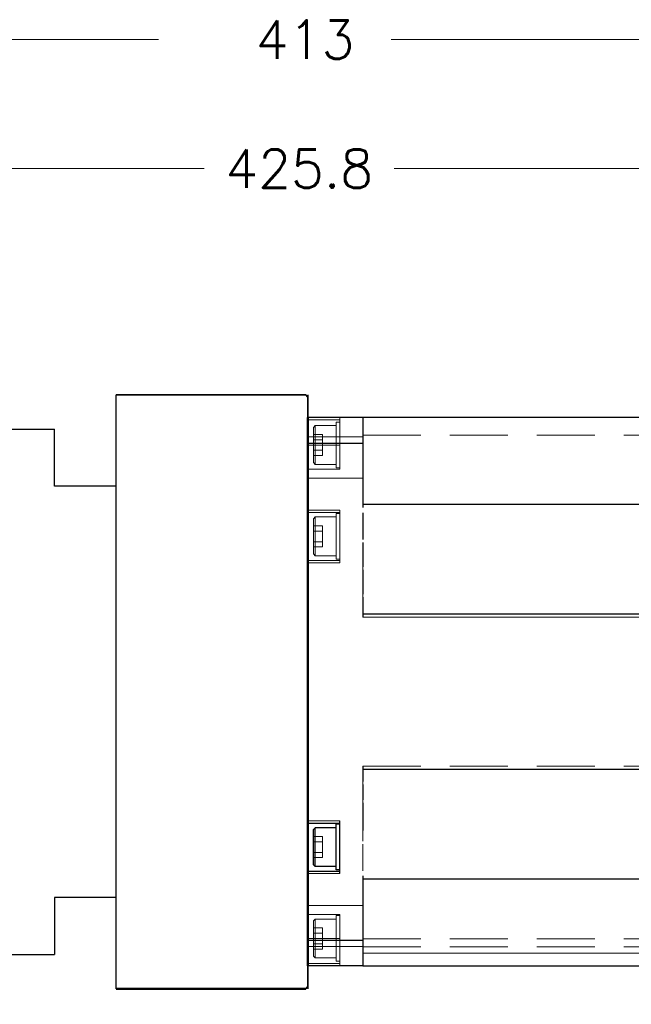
# Model space of a CAD drawing. Extents: x 46595 to 48279, y -8459 to -7271.
# Tile 5 of 26: x 47106 to 47240, y -7964 to -7749. Entities that reach past the tile are written whole.
import ezdxf

# ---------------------------------------------------------------- set-up
doc = ezdxf.new("R2010")
doc.units = 0
doc.header["$LTSCALE"] = 25.4
doc.linetypes.add('DASHED', pattern=[0.75, 0.5, -0.25])
doc.linetypes.add('DASHEDBIDOT', pattern=[12.4, 3, -3, 0.2, -3, 0.2, -3])
doc.layers.get('0').update_dxf_attribs({"linetype": 'CONTINUOUS'})
doc.layers.get('Defpoints').update_dxf_attribs({"linetype": 'CONTINUOUS'})
for name, color, linetype, lineweight in [('AM_0', 7, 'CONTINUOUS', 50), ('AM_5_Dimension', 6, 'CONTINUOUS', 13), ('ATA-DIM', 252, 'CONTINUOUS', 25), ('Layer0000', 7, 'CONTINUOUS', 25), ('외형선(ISO)', 7, 'CONTINUOUS', 35)]:
    doc.layers.add(name, color=color, linetype=linetype, lineweight=lineweight)
doc.styles.get("Standard").update_dxf_attribs({"font": 'simplex.shx'})
doc.dimstyles.new('ata_A1', dxfattribs={"dimtxt": 4.2, "dimasz": 4.2, "dimexe": 2, "dimexo": 2, "dimgap": 2, "dimtad": 0, "dimtih": 1, "dimtoh": 1, "dimdec": 6, "dimdsep": 46, "dimtxsty": 'Standard', "dimcen": 0, "dimclrd": 252, "dimclre": 252, "dimclrt": 4, "dimadec": 6, "dimazin": 2, "dimtfac": 1, "dimtdec": 6, "dimtofl": 0, "dimtmove": 0, "dimatfit": 3, "dimfxl": 0, "dimtolj": 1, "dimtzin": 0, "dimlwd": 0, "dimlwe": 0, "dimarcsym": 0})

# ---------------------------------------------------------------- blocks, each defined once
blk = doc.blocks.new('*D19483')
at = {"layer": 'ATA-DIM', "color": 252, "lineweight": 0}
for p, q in [((46954.67, -7821.54), (46954.67, -7777.52)), ((47380.47, -7830.04), (47380.47, -7777.52)), ((46963.07, -7781.52), (47146.77, -7781.52)), ((47372.07, -7781.52), (47188.37, -7781.52))]:
    blk.add_line(p, q, dxfattribs=at)
at = {"layer": 'ATA-DIM', "color": 252}
for points in [[(46963.07, -7780.12), (46963.07, -7782.92), (46954.67, -7781.52)], [(47372.07, -7782.92), (47372.07, -7780.12), (47380.47, -7781.52)]]:
    blk.add_solid(points, dxfattribs=at)
at = {"layer": 'Defpoints', "color": 0}
for p in [(47380.47, -7781.52), (46954.67, -7825.54), (47380.47, -7834.04)]:
    blk.add_point(p, dxfattribs=at)
at = {"layer": 'ATA-DIM', "color": 4, "ltscale": 0.2, "insert": (47167.57, -7781.52), "char_height": 8.4, "attachment_point": 5}
blk.add_mtext('\\A1;425.8', dxfattribs=at)
blk = doc.blocks.new('DHE H')
at = {"color": 0, "ltscale": 5}
blk.add_line((56170.39, 4843.98), (56170.39, 4973.98), dxfattribs=at)
at = {"color": 7}
for p, q in [((56140.59, 4851.48), (56140.59, 4966.48)), ((56140.59, 4851.98), (56140.59, 4965.98))]:
    blk.add_line(p, q, dxfattribs=at)
for p, q in [((56140.59, 4966.48), (56156.89, 4966.48)), ((56156.89, 4953.98), (56156.89, 4966.48)), ((56156.89, 4863.98), (56156.89, 4851.48)), ((56140.59, 4851.48), (56156.89, 4851.48))]:
    blk.add_line(p, q)
at = {"ltscale": 5}
for p, q in [((56170.39, 4953.98), (56156.89, 4953.98)), ((56170.39, 4863.98), (56156.89, 4863.98))]:
    blk.add_line(p, q, dxfattribs=at)
at = {"layer": 'AM_0'}
blk.add_line((56170.39, 4843.98), (56211.89, 4843.98), dxfattribs=at)
at = {"layer": 'AM_5_Dimension', "color": 0}
for p, q in [((56072.59, 4965.98), (56072.59, 4851.98)), ((56084.59, 4851.98), (56084.59, 4965.98)), ((56140.59, 4966.48), (56140.59, 4851.48))]:
    blk.add_line(p, q, dxfattribs=at)
at = {"layer": '외형선(ISO)'}
for p, q in [((56211.89, 4973.98), (56170.39, 4973.98)), ((56211.89, 4973.98), (56212.39, 4973.48)), ((56212.39, 4973.48), (56212.39, 4844.48)), ((56073.09, 4966.48), (56072.59, 4965.98)), ((56084.09, 4966.48), (56073.09, 4966.48)), ((56084.59, 4965.98), (56084.09, 4966.48)), ((56085.09, 4966.48), (56084.59, 4965.98)), ((56085.09, 4966.48), (56140.09, 4966.48)), ((56140.59, 4965.98), (56140.09, 4966.48)), ((56140.59, 4965.98), (56141.09, 4966.48)), ((56073.09, 4851.48), (56072.59, 4851.98)), ((56073.09, 4851.48), (56084.09, 4851.48)), ((56084.59, 4851.98), (56084.09, 4851.48)), ((56084.59, 4851.98), (56085.09, 4851.48)), ((56085.09, 4851.48), (56140.09, 4851.48)), ((56140.59, 4851.98), (56140.09, 4851.48)), ((56212.39, 4844.48), (56211.89, 4843.98))]:
    blk.add_line(p, q, dxfattribs=at)
blk = doc.blocks.new('*D19467')
at = {"layer": 'ATA-DIM', "color": 252, "lineweight": 0}
for p, q in [((46954.67, -7846.54), (46954.67, -7749.29)), ((47367.67, -7970.54), (47367.67, -7749.29)), ((46963.07, -7753.29), (47136.75, -7753.29)), ((47359.27, -7753.29), (47187.68, -7753.29))]:
    blk.add_line(p, q, dxfattribs=at)
at = {"layer": 'ATA-DIM', "color": 252}
for points in [[(46963.07, -7751.89), (46963.07, -7754.69), (46954.67, -7753.29)], [(47359.27, -7754.69), (47359.27, -7751.89), (47367.67, -7753.29)]]:
    blk.add_solid(points, dxfattribs=at)
at = {"layer": 'Defpoints', "color": 0}
for p in [(47367.67, -7753.29), (46954.67, -7850.54), (47367.67, -7974.54)]:
    blk.add_point(p, dxfattribs=at)
at = {"layer": 'ATA-DIM', "color": 4, "ltscale": 0.2, "insert": (47140.75, -7749.09), "char_height": 8.4, "attachment_point": 1}
blk.add_mtext('\\A1;   413', dxfattribs=at)

msp = doc.modelspace()

# ---------------------------------------------------------------- linework, layer by layer
at = {"color": 7, "linetype": 'Continuous'}
msp.add_line((47169.4730324, -7831.0399003), (47169.4730324, -7961.0399003), dxfattribs=at)
at = {"layer": 'AM_0'}
msp.add_line((47169.4730324, -7836.0399003), (47169.4730324, -7956.0399003), dxfattribs=at)
at = {"layer": 'Layer0000', "color": 7, "linetype": 'Continuous', "lineweight": 25}
for p, q in [((47169.4730324, -7836.0399003), (47169.4730324, -7841.6248289)), ((47181.4730324, -7836.0399003), (47169.4730324, -7836.0399003)), ((47181.4730324, -7836.0399003), (47181.4730324, -7841.6248289)), ((47335.4730324, -7836.0399003), (47181.4730324, -7836.0399003)), ((47169.4730324, -7841.6248289), (47181.4730324, -7841.6248289)), ((47169.4730324, -7841.6248289), (47169.4730324, -7924.2899003)), ((47181.4730324, -7841.6248289), (47181.4730324, -7855.7399003)), ((47335.4730324, -7855.0399003), (47181.4730324, -7855.0399003)), ((47181.4730324, -7856.8639182), (47181.4730324, -7862.7158825)), ((47181.4730324, -7863.3639182), (47181.4730324, -7868.7158825)), ((47181.4730324, -7869.3639182), (47181.4730324, -7874.7158825)), ((47181.4730324, -7875.3639182), (47181.4730324, -7879.7399003)), ((47335.4730324, -7879.0399003), (47181.4730324, -7879.0399003)), ((47181.4730324, -7912.3399003), (47181.4730324, -7915.7158825)), ((47335.4730324, -7913.0399003), (47181.4730324, -7913.0399003)), ((47181.4730324, -7916.3639182), (47181.4730324, -7919.7158825)), ((47181.4730324, -7920.3639182), (47181.4730324, -7926.4440455)), ((47169.4730324, -7924.7899003), (47176.4730324, -7924.7899003)), ((47171.073026, -7925.7899067), (47170.6730229, -7926.1899098)), ((47170.6730324, -7930.0399003), (47170.6730324, -7926.1899003)), ((47175.6730324, -7925.7899003), (47171.0730324, -7925.7899003)), ((47171.0730324, -7930.0399003), (47171.0730324, -7925.7899003)), ((47176.4730324, -7925.0399003), (47175.6730324, -7925.0399003)), ((47175.6730324, -7935.0399003), (47175.6730324, -7925.0399003)), ((47176.4730324, -7935.7899003), (47176.4730324, -7924.2899003)), ((47170.6730324, -7933.8899003), (47170.6730324, -7930.0399003)), ((47171.0730324, -7934.2899003), (47171.0730324, -7930.0399003)), ((47171.073026, -7934.2898939), (47170.6730229, -7933.8898909)), ((47175.6730324, -7934.2899003), (47171.0730324, -7934.2899003)), ((47169.4730324, -7935.2899003), (47176.4730324, -7935.2899003)), ((47169.4730324, -7935.7899003), (47169.4730324, -7950.4549718)), ((47176.4730324, -7935.0399003), (47175.6730324, -7935.0399003)), ((47181.4730324, -7936.3399003), (47181.4730324, -7950.4549718)), ((47335.4730324, -7937.0399003), (47181.4730324, -7937.0399003)), ((47181.4730324, -7950.4549718), (47169.4730324, -7950.4549718)), ((47169.4730324, -7950.4549718), (47169.4730324, -7956.0399003)), ((47181.4730324, -7950.4549718), (47181.4730324, -7956.0399003)), ((47181.4730324, -7956.0399003), (47169.4730324, -7956.0399003)), ((47181.4730324, -7956.0399003), (47335.4730324, -7956.0399003))]:
    msp.add_line(p, q, dxfattribs=at)
at = {"layer": 'Layer0000', "color": 251, "linetype": 'DASHED', "lineweight": 18}
for p, q in [((47169.4730324, -7836.5399003), (47176.4730324, -7836.5399003)), ((47169.4730324, -7836.5399003), (47176.4730324, -7836.5399003)), ((47169.4730324, -7842.0399003), (47176.4730324, -7842.0399003)), ((47169.4730324, -7842.0399003), (47176.4730324, -7842.0399003)), ((47169.4730324, -7856.2899003), (47176.4730324, -7856.2899003)), ((47176.4730324, -7867.7899003), (47169.4730324, -7867.7899003)), ((47335.4730324, -7879.7399003), (47181.4730324, -7879.7399003)), ((47181.4730324, -7912.3399003), (47335.4730324, -7912.3399003)), ((47176.4730324, -7950.0399003), (47169.4730324, -7950.0399003)), ((47176.4730324, -7950.0399003), (47169.4730324, -7950.0399003)), ((47335.4730324, -7953.2712124), (47181.4730324, -7953.2712124)), ((47335.4730324, -7953.2712124), (47181.4730324, -7953.2712124)), ((47176.4730324, -7955.5399003), (47169.4730324, -7955.5399003)), ((47176.4730324, -7955.5399003), (47169.4730324, -7955.5399003))]:
    msp.add_line(p, q, dxfattribs=at)
at = {"layer": 'Layer0000', "color": 7, "linetype": 'DASHED', "lineweight": 18}
for p, q in [((47171.073026, -7837.7899067), (47170.6730229, -7838.1899098)), ((47175.6730324, -7837.7899003), (47171.0730324, -7837.7899003)), ((47171.0730324, -7842.0399003), (47171.0730324, -7837.7899003)), ((47171.0730324, -7837.7899003), (47171.0730324, -7842.0399003)), ((47176.4730324, -7837.0399003), (47175.6730324, -7837.0399003)), ((47175.6730324, -7847.0399003), (47175.6730324, -7837.0399003)), ((47176.4730324, -7836.5399003), (47176.4730324, -7836.0399003)), ((47176.4730324, -7842.0399003), (47176.4730324, -7836.5399003)), ((47181.4730324, -7836.0399003), (47181.4730324, -7836.3899003)), ((47181.4730324, -7836.0399003), (47181.4730324, -7836.7399003)), ((47181.4730324, -7836.0399003), (47181.4730324, -7836.7399003)), ((47181.4730324, -7836.3899003), (47181.4730324, -7839.6200273)), ((47181.4730324, -7836.7399003), (47181.4730324, -7839.3700273)), ((47181.4730324, -7836.7399003), (47181.4730324, -7851.3744774)), ((47170.6730324, -7842.0399003), (47170.6730324, -7838.1899003)), ((47170.6730324, -7839.7304992), (47172.6730324, -7839.7304992)), ((47172.6730324, -7840.8851998), (47172.6730324, -7839.7304992)), ((47181.4730324, -7839.3700273), (47181.4730324, -7839.8700273)), ((47181.4730324, -7839.6200273), (47181.4730324, -7839.8700273)), ((47181.4730324, -7839.8700273), (47335.4730324, -7839.8700273)), ((47181.4730324, -7839.8700273), (47335.4730324, -7839.8700273)), ((47181.4730324, -7840.2746587), (47169.4730324, -7840.2746587)), ((47181.4730324, -7840.2746587), (47169.4730324, -7840.2746587)), ((47181.4730324, -7841.6248289), (47169.4730324, -7841.6248289)), ((47170.6730324, -7840.8851998), (47172.6730324, -7840.8851998)), ((47172.6730324, -7840.8851998), (47170.6730324, -7840.8851998)), ((47170.6730324, -7845.8899003), (47170.6730324, -7842.0399003)), ((47171.0730324, -7842.0399003), (47171.0730324, -7846.2899003)), ((47171.0730324, -7846.2899003), (47171.0730324, -7842.0399003)), ((47172.6730324, -7843.1946009), (47172.6730324, -7840.8851998)), ((47176.4730324, -7847.2899003), (47176.4730324, -7842.0399003)), ((47170.6730324, -7843.1946009), (47172.6730324, -7843.1946009)), ((47170.6730324, -7843.1946009), (47172.6730324, -7843.1946009)), ((47170.6730324, -7844.3493014), (47172.6730324, -7844.3493014)), ((47172.6730324, -7844.3493014), (47172.6730324, -7843.1946009)), ((47169.4730324, -7845.0399003), (47169.4730324, -7856.6156495)), ((47171.073026, -7846.2898939), (47170.6730229, -7845.8898909)), ((47175.6730324, -7846.2899003), (47171.0730324, -7846.2899003)), ((47176.4730324, -7847.2899002), (47169.4730324, -7847.2899002)), ((47176.4730324, -7847.0399003), (47175.6730324, -7847.0399003)), ((47181.4730324, -7849.2746587), (47169.4730324, -7849.2746587)), ((47181.4730324, -7849.2746587), (47169.4730324, -7849.2746587)), ((47181.4730324, -7851.3744774), (47181.4730324, -7852.8152975)), ((47181.4730324, -7852.8152975), (47181.4730324, -7854.4269971)), ((47181.4730324, -7854.4269971), (47181.4730324, -7855.0399003)), ((47181.4730324, -7855.0399003), (47181.4730324, -7855.7399003)), ((47169.4730324, -7856.7899003), (47176.4730324, -7856.7899003)), ((47176.4730324, -7857.0399003), (47175.6730324, -7857.0399003)), ((47175.6730324, -7867.0399003), (47175.6730324, -7857.0399003)), ((47176.4730324, -7856.7899003), (47176.4730324, -7856.2899003)), ((47176.4730324, -7867.2899003), (47176.4730324, -7856.7899003)), ((47171.073026, -7857.7899067), (47170.6730229, -7858.1899098)), ((47170.6730324, -7862.0399003), (47170.6730324, -7858.1899003)), ((47175.6730324, -7857.7899003), (47171.0730324, -7857.7899003)), ((47171.0730324, -7857.7899003), (47171.0730324, -7862.0399003)), ((47171.0730324, -7862.0399003), (47171.0730324, -7857.7899003)), ((47170.6730324, -7859.7304992), (47172.6730324, -7859.7304992)), ((47170.6730324, -7860.8851998), (47172.6730324, -7860.8851998)), ((47172.6730324, -7860.8851998), (47170.6730324, -7860.8851998)), ((47172.6730324, -7860.8851998), (47172.6730324, -7859.7304992)), ((47172.6730324, -7863.1946009), (47172.6730324, -7860.8851998)), ((47169.4730324, -7863.6867173), (47169.4730324, -7928.3930833)), ((47170.6730324, -7865.8899003), (47170.6730324, -7862.0399003)), ((47170.6730324, -7863.1946009), (47172.6730324, -7863.1946009)), ((47170.6730324, -7863.1946009), (47172.6730324, -7863.1946009)), ((47171.0730324, -7866.2899003), (47171.0730324, -7862.0399003)), ((47171.0730324, -7862.0399003), (47171.0730324, -7866.2899003)), ((47172.6730324, -7864.3493014), (47172.6730324, -7863.1946009)), ((47171.073026, -7866.2898939), (47170.6730229, -7865.8898909)), ((47170.6730324, -7864.3493014), (47172.6730324, -7864.3493014)), ((47181.4730324, -7865.6357551), (47181.4730324, -7866.2419729)), ((47169.4730324, -7867.2899003), (47176.4730324, -7867.2899003)), ((47175.6730324, -7866.2899003), (47171.0730324, -7866.2899003)), ((47176.4730324, -7867.0399003), (47175.6730324, -7867.0399003)), ((47176.4730324, -7867.7899003), (47176.4730324, -7867.2899003)), ((47181.4730324, -7866.2419729), (47181.4730324, -7869.262528)), ((47181.4730324, -7869.262528), (47181.4730324, -7870.1705548)), ((47181.4730324, -7870.1705548), (47181.4730324, -7870.4600622)), ((47181.4730324, -7870.4600622), (47181.4730324, -7870.8612042)), ((47181.4730324, -7870.8612042), (47181.4730324, -7871.0163089)), ((47181.4730324, -7871.0163089), (47181.4730324, -7871.7158825)), ((47181.4730324, -7872.3639182), (47181.4730324, -7873.0634918)), ((47181.4730324, -7873.0634918), (47181.4730324, -7873.1628526)), ((47181.4730324, -7873.1628526), (47181.4730324, -7874.1181805)), ((47181.4730324, -7874.1181805), (47181.4730324, -7874.4738642)), ((47181.4730324, -7874.4738642), (47181.4730324, -7874.921834)), ((47181.4730324, -7874.921834), (47181.4730324, -7875.0163089)), ((47181.4730324, -7875.0163089), (47181.4730324, -7875.7158825)), ((47181.4730324, -7876.3639182), (47181.4730324, -7877.0634918)), ((47181.4730324, -7877.0634918), (47181.4730324, -7877.1141216)), ((47181.4730324, -7877.1141216), (47181.4730324, -7878.023882)), ((47181.4730324, -7878.023882), (47181.4730324, -7878.5440188)), ((47181.4730324, -7878.5440188), (47181.4730324, -7879.0399003)), ((47181.4730324, -7879.0399003), (47181.4730324, -7879.7399003)), ((47181.4730324, -7912.3399003), (47181.4730324, -7913.0399003)), ((47181.4730324, -7913.0399003), (47181.4730324, -7913.5357817)), ((47181.4730324, -7913.5357817), (47181.4730324, -7915.03332)), ((47181.4730324, -7915.03332), (47181.4730324, -7915.9544835)), ((47181.4730324, -7915.9544835), (47181.4730324, -7916.0163089)), ((47181.4730324, -7916.0163089), (47181.4730324, -7916.7158825)), ((47181.4730324, -7917.3639182), (47181.4730324, -7918.0634918)), ((47181.4730324, -7918.0634918), (47181.4730324, -7918.1719722)), ((47181.4730324, -7918.1719722), (47181.4730324, -7918.6082484)), ((47181.4730324, -7918.6082484), (47181.4730324, -7920.8838242)), ((47181.4730324, -7920.8838242), (47181.4730324, -7921.8732434)), ((47181.4730324, -7921.8732434), (47181.4730324, -7922.0163089)), ((47181.4730324, -7922.0163089), (47181.4730324, -7922.7158825)), ((47181.4730324, -7923.3639182), (47181.4730324, -7924.0634918)), ((47181.4730324, -7924.0634918), (47181.4730324, -7924.2725865)), ((47171.0730324, -7925.7899003), (47171.0730324, -7930.0399003)), ((47181.4730324, -7924.2725865), (47181.4730324, -7924.6385088)), ((47181.4730324, -7924.6385088), (47181.4730324, -7926.7082984)), ((47170.6730324, -7927.7304992), (47172.6730324, -7927.7304992)), ((47172.6730324, -7928.8851998), (47172.6730324, -7927.7304992)), ((47181.4730324, -7926.7082984), (47181.4730324, -7927.7656699)), ((47181.4730324, -7927.7656699), (47181.4730324, -7928.0163089)), ((47181.4730324, -7928.0163089), (47181.4730324, -7928.7158825)), ((47170.6730324, -7928.8851998), (47172.6730324, -7928.8851998)), ((47172.6730324, -7928.8851998), (47170.6730324, -7928.8851998)), ((47171.0730324, -7930.0399003), (47171.0730324, -7934.2899003)), ((47172.6730324, -7931.1946009), (47172.6730324, -7928.8851998)), ((47181.4730324, -7929.3639182), (47181.4730324, -7930.0634918)), ((47181.4730324, -7930.0634918), (47181.4730324, -7930.4057807)), ((47181.4730324, -7930.4057807), (47181.4730324, -7930.700975)), ((47170.6730324, -7931.1946009), (47172.6730324, -7931.1946009)), ((47170.6730324, -7931.1946009), (47172.6730324, -7931.1946009)), ((47170.6730324, -7932.3493014), (47172.6730324, -7932.3493014)), ((47172.6730324, -7932.3493014), (47172.6730324, -7931.1946009)), ((47181.4730324, -7930.700975), (47181.4730324, -7932.9834519)), ((47181.4730324, -7932.9834519), (47181.4730324, -7934.1140335)), ((47181.4730324, -7934.1140335), (47181.4730324, -7934.5163089)), ((47181.4730324, -7934.5163089), (47181.4730324, -7935.2158825)), ((47169.4730324, -7947.0399003), (47169.4730324, -7935.4641511)), ((47181.4730324, -7936.3399003), (47181.4730324, -7937.0399003)), ((47181.4730324, -7937.0399003), (47181.4730324, -7937.6528035)), ((47181.4730324, -7937.6528035), (47181.4730324, -7939.2645031)), ((47181.4730324, -7939.2645031), (47181.4730324, -7940.7053232)), ((47181.4730324, -7940.7053232), (47181.4730324, -7955.3399003)), ((47181.4730324, -7942.805142), (47169.4730324, -7942.805142)), ((47181.4730324, -7942.805142), (47169.4730324, -7942.805142)), ((47176.4730324, -7944.7899003), (47169.4730324, -7944.7899003)), ((47176.4730324, -7945.0399003), (47175.6730324, -7945.0399003)), ((47175.6730324, -7955.0399003), (47175.6730324, -7945.0399003)), ((47176.4730324, -7950.0399003), (47176.4730324, -7944.7899003)), ((47171.073026, -7945.7899067), (47170.6730229, -7946.1899098)), ((47170.6730324, -7950.0399003), (47170.6730324, -7946.1899003)), ((47170.6730324, -7947.7304992), (47172.6730324, -7947.7304992)), ((47175.6730324, -7945.7899003), (47171.0730324, -7945.7899003)), ((47171.0730324, -7950.0399003), (47171.0730324, -7945.7899003)), ((47171.0730324, -7945.7899003), (47171.0730324, -7950.0399003)), ((47172.6730324, -7948.8851998), (47172.6730324, -7947.7304992)), ((47170.6730324, -7948.8851998), (47172.6730324, -7948.8851998)), ((47172.6730324, -7948.8851998), (47170.6730324, -7948.8851998)), ((47170.6730324, -7953.8899003), (47170.6730324, -7950.0399003)), ((47171.0730324, -7954.2899003), (47171.0730324, -7950.0399003)), ((47171.0730324, -7950.0399003), (47171.0730324, -7954.2899003)), ((47172.6730324, -7951.1946009), (47172.6730324, -7948.8851998)), ((47176.4730324, -7955.5399003), (47176.4730324, -7950.0399003)), ((47181.4730324, -7950.4549718), (47169.4730324, -7950.4549718)), ((47181.4730324, -7951.805142), (47169.4730324, -7951.805142)), ((47181.4730324, -7951.805142), (47169.4730324, -7951.805142)), ((47170.6730324, -7951.1946009), (47172.6730324, -7951.1946009)), ((47170.6730324, -7951.1946009), (47172.6730324, -7951.1946009)), ((47172.6730324, -7952.3493014), (47172.6730324, -7951.1946009)), ((47181.4730324, -7950.1081454), (47181.4730324, -7950.1765512)), ((47181.4730324, -7950.1081454), (47181.4730324, -7950.4581454)), ((47181.4730324, -7950.1081454), (47335.4730324, -7950.1081454)), ((47181.4730324, -7950.1081454), (47335.4730324, -7950.1081454)), ((47181.4730324, -7950.1765512), (47181.4730324, -7950.3139446)), ((47181.4730324, -7950.3139446), (47181.4730324, -7950.922712)), ((47181.4730324, -7950.4581454), (47181.4730324, -7955.6899003)), ((47181.4730324, -7950.922712), (47181.4730324, -7955.36433)), ((47181.4730324, -7951.8434369), (47181.4730324, -7951.8918313)), ((47181.4730324, -7951.8434369), (47181.4730324, -7952.5190072)), ((47181.4730324, -7951.8434369), (47335.4730324, -7951.8434369)), ((47181.4730324, -7951.8434369), (47335.4730324, -7951.8434369)), ((47181.4730324, -7951.8918313), (47181.4730324, -7952.0301324)), ((47181.4730324, -7952.0301324), (47181.4730324, -7952.6589221)), ((47171.073026, -7954.2898939), (47170.6730229, -7953.8898909)), ((47170.6730324, -7952.3493014), (47172.6730324, -7952.3493014)), ((47175.6730324, -7954.2899003), (47171.0730324, -7954.2899003)), ((47181.4730324, -7952.5190072), (47181.4730324, -7955.36433)), ((47181.4730324, -7952.6589221), (47181.4730324, -7955.36433)), ((47181.4730324, -7953.2389111), (47181.4730324, -7953.2712124)), ((47181.4730324, -7953.2389111), (47181.4730324, -7953.9144814)), ((47181.4730324, -7953.2389111), (47335.4730324, -7953.2389111)), ((47181.4730324, -7953.2389111), (47335.4730324, -7953.2389111)), ((47181.4730324, -7953.2712124), (47181.4730324, -7953.4323574)), ((47181.4730324, -7953.4323574), (47181.4730324, -7954.1019361)), ((47181.4730324, -7953.9144814), (47181.4730324, -7955.36433)), ((47181.4730324, -7954.1019361), (47181.4730324, -7955.3399003)), ((47176.4730324, -7955.0399003), (47175.6730324, -7955.0399003)), ((47176.4730324, -7956.0399003), (47176.4730324, -7955.5399003)), ((47181.4730324, -7955.3399003), (47181.4730324, -7956.0399003)), ((47181.4730324, -7955.3399003), (47181.4730324, -7956.0399003)), ((47181.4730324, -7955.36433), (47181.4730324, -7956.0399003)), ((47181.4730324, -7955.36433), (47181.4730324, -7956.0399003)), ((47181.4730324, -7955.36433), (47181.4730324, -7956.0399003)), ((47181.4730324, -7955.36433), (47181.4730324, -7956.0399003)), ((47181.4730324, -7955.6899003), (47181.4730324, -7956.0399003))]:
    msp.add_line(p, q, dxfattribs=at)
at = {"layer": 'Layer0000', "color": 251, "linetype": 'DASHEDBIDOT', "lineweight": 18}
for p, q in [((47181.4730324, -7879.7399003), (47335.4730324, -7879.7399003)), ((47176.4730324, -7924.2899003), (47169.4730324, -7924.2899003)), ((47169.4730324, -7935.7899003), (47176.4730324, -7935.7899003))]:
    msp.add_line(p, q, dxfattribs=at)

# ---------------------------------------------------------------- block references
at = {"ltscale": 0.2}
msp.add_blockref('DHE H', (-9042.914737, -12805.0181202), dxfattribs=at)

# ---------------------------------------------------------------- dimensions: what is measured, and where the dimension line sits
at = {"layer": 'ATA-DIM'}
dim = msp.add_linear_dim(base=(47367.6730324, -7753.2930068), p1=(46954.6730324, -7850.5399003), p2=(47367.6730324, -7974.5399003), angle=180, text='   <>', dimstyle='ata_A1', override={"dimscale": 2, "dimdec": 3, "dimpost": '', "dimtol": 0, "dimlim": 0, "dimtp": 0, "dimtm": 0, "dimtfac": 0.857143, "dimtdec": 2, "dimtolj": 1, "dimtzin": 0}, dxfattribs=at)
dim.commit()
dim.dimension.update_dxf_attribs({"geometry": '*D19467', "text_midpoint": (47162.2138196, -7753.2930068), "dimtype": 160})
dim = msp.add_linear_dim(base=(47380.4730324, -7781.5180405), p1=(46954.6730324, -7825.5399003), p2=(47380.4730324, -7834.0399003), dimstyle='ata_A1', override={"dimscale": 2, "dimdec": 3, "dimtfac": 0.857143, "dimtdec": 2, "dimtfill": 0}, dxfattribs=at)
dim.commit()
dim.dimension.update_dxf_attribs({"geometry": '*D19483', "text_midpoint": (47167.5730324, -7781.5180405)})

doc.saveas('drawing.dxf')
